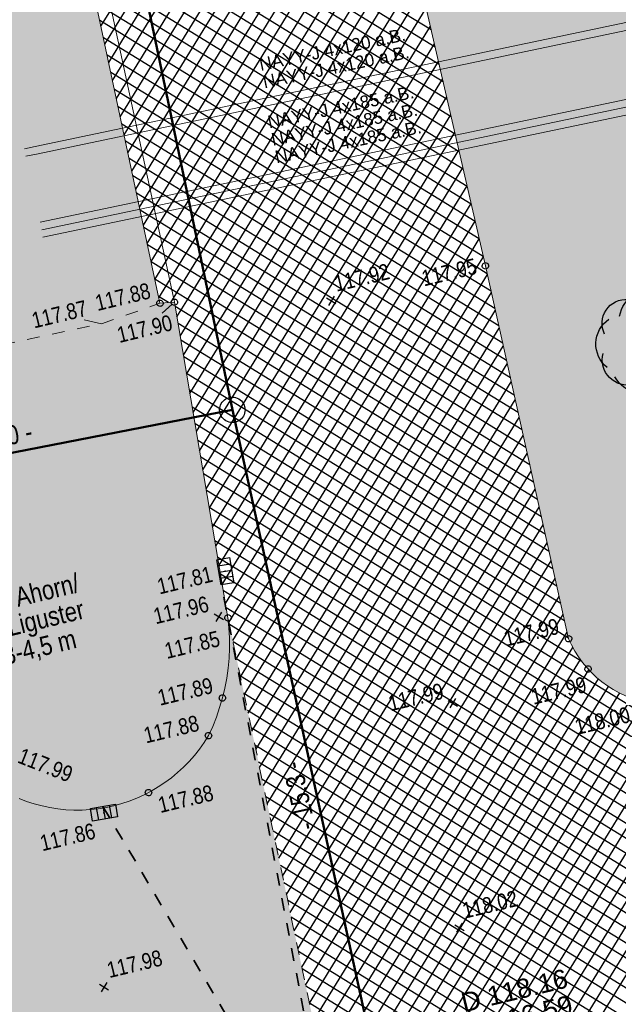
# Model space of a CAD drawing. Header units: metres. Extents: x 311004 to 311786, y 5688269 to 5688759.
# Tile 63 of 96: x 311215 to 311226, y 5688439 to 5688458. Entities that reach past the tile are written whole.
import ezdxf

# ---------------------------------------------------------------- set-up
doc = ezdxf.new("R2010")
doc.units = ezdxf.units.M
for name, pattern in [('1600.2028', [0]), ('2.10', [0.5, 0.25, -0.25]), ('2.35', [0]), ('2.51', [0.5, 0.25, -0.25]), ('2.611', [0]), ('2.8', [0])]:
    doc.linetypes.add(name, pattern=pattern)
doc.layers.get('0').update_dxf_attribs({"color": 1, "linetype": 'CONTINUOUS'})
for name, color, linetype in [('Bemaßung', 5, 'CONTINUOUS'), ('Bewuchs_Bäume', 92, 'CONTINUOUS'), ('Einläufe', 161, 'CONTINUOUS'), ('Flurstücke_Grenzpunkte', 51, 'CONTINUOUS'), ('Gelände', 92, 'CONTINUOUS'), ('Nutzungsart', 92, 'CONTINUOUS'), ('Oberflächen', 7, 'CONTINUOUS'), ('RWL', 5, 'CONTINUOUS'), ('Schraffuren', 7, 'CONTINUOUS'), ('Straße', 7, 'CONTINUOUS'), ('Stromversorgung', 1, 'CONTINUOUS')]:
    doc.layers.add(name, color=color, linetype=linetype)
doc.styles.add('Bemaßung', font='Arial Narrow.ttf')
doc.styles.add('Beschriftung Elektroleitung', font='Arial.ttf', dxfattribs={"width": 0.97})
doc.styles.add('Geländehöhe', font='Arial Narrow.ttf')
doc.styles.add('Oberflächenmaterial', font='Arial Narrow.ttf')
doc.styles.add('RW Haltungstext', font='Arial.ttf')

# ---------------------------------------------------------------- blocks, each defined once
blk = doc.blocks.new('S2.100')
at = {"color": 0, "lineweight": -2}
for points in [[(-0.5, 0.5), (0.5, -0.5)], [(0.5, 0.5), (-0.5, -0.5)]]:
    blk.add_lwpolyline(points, dxfattribs=at)
blk = doc.blocks.new('Grenzpunkt')
at = {"color": 0, "lineweight": -2}
blk.add_lwpolyline([(0.433013, -0.25, -0.5773502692), (-0.433013, -0.25, -0.5773502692), (0, 0.5, -0.5773502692)], format="xyb", close=True, dxfattribs=at)
blk = doc.blocks.new('Einlauf', base_point=(0, 0.25))
at = {"color": 0, "lineweight": -2}
blk.add_lwpolyline([(-0.5, 0.25), (0.5, 0.25), (0.5, -0.25), (-0.5, -0.25)], close=True, dxfattribs=at)
for points in [[(-0.25, -0.25), (-0.25, 0.25)], [(0, 0.25), (0, -0.25)], [(0.25, 0.25), (0.25, -0.25)]]:
    blk.add_lwpolyline(points, dxfattribs=at)
blk.add_point((0, 0), dxfattribs=at)
blk = doc.blocks.new('S2.74', base_point=(0.010657, 0.01036))
at = {"color": 0, "lineweight": -2}
for points in [[(-0.25874, 0.264508), (-0.252041, 0.297084), (-0.241452, 0.328611), (-0.227128, 0.358626), (-0.209278, 0.386688), (-0.188166, 0.412385), (-0.164101, 0.43534), (-0.137436, 0.455216), (-0.108564, 0.471722), (-0.077906, 0.484614), (-0.045914, 0.493704), (-0.013059, 0.498858), (0.02018, 0.5), (0.053312, 0.497114), (0.085852, 0.490242), (0.117322, 0.479484), (0.14726, 0.465001), (0.175226, 0.447002), (0.20081, 0.425754), (0.223637, 0.401566), (0.24337, 0.374796), (0.259722, 0.345835)], [(-0.406145, 0.086604), (-0.41839, 0.115211), (-0.426729, 0.145191), (-0.431012, 0.176012), (-0.431165, 0.20713), (-0.427184, 0.237992), (-0.41914, 0.268052), (-0.407176, 0.296778), (-0.391504, 0.32366), (-0.3724, 0.348224), (-0.350203, 0.370033), (-0.325307, 0.388701), (-0.298153, 0.403898), (-0.26922, 0.415354), (-0.239024, 0.422868), (-0.208096, 0.426304), (-0.176986, 0.425604), (-0.146245, 0.420778), (-0.116416, 0.411914)], [(0.056404, 0.40683), (0.086648, 0.418137), (0.118101, 0.425436), (0.150234, 0.428604), (0.182507, 0.427589), (0.214377, 0.422407), (0.24531, 0.413146), (0.274784, 0.399962), (0.302304, 0.383074), (0.327409, 0.362769), (0.349676, 0.339386), (0.368731, 0.31332), (0.384254, 0.285007), (0.395984, 0.254924), (0.403722, 0.223576), (0.407342, 0.191492), (0.406779, 0.159208), (0.402045, 0.127268)], [(-0.38073, -0.238705), (-0.40627, -0.215832), (-0.428982, -0.19015), (-0.448559, -0.162004), (-0.464736, -0.131776), (-0.477294, -0.099874), (-0.486062, -0.06673), (-0.490925, -0.032792), (-0.491814, 0.001482), (-0.488718, 0.035626), (-0.481678, 0.06918), (-0.470792, 0.10169), (-0.456204, 0.132717), (-0.438112, 0.16184), (-0.416762, 0.188666), (-0.392442, 0.212832), (-0.365482, 0.23401)], [(0.371547, 0.244176), (0.39805, 0.220802), (0.42177, 0.194608), (0.442408, 0.165924), (0.459704, 0.135109), (0.473442, 0.102551), (0.483449, 0.06866), (0.489598, 0.033862), (0.491814, -0.001406), (0.490066, -0.0367), (0.484379, -0.071577), (0.474822, -0.105598), (0.461518, -0.138334), (0.444631, -0.169376), (0.424375, -0.198332), (0.401005, -0.224838), (0.374814, -0.248561), (0.346132, -0.269203)], [(-0.091002, -0.396276), (-0.121614, -0.405814), (-0.153197, -0.41134), (-0.185229, -0.412764), (-0.217178, -0.410059), (-0.248514, -0.403274), (-0.27872, -0.392518), (-0.307294, -0.377971), (-0.333761, -0.359874), (-0.357685, -0.338526), (-0.378668, -0.314283), (-0.396362, -0.287544), (-0.410476, -0.258754), (-0.420772, -0.22839), (-0.427084, -0.196954), (-0.429304, -0.164968), (-0.427397, -0.132961), (-0.421394, -0.101465)], [(0.396962, -0.12688), (0.403056, -0.158524), (0.404926, -0.190696), (0.40254, -0.222833), (0.395939, -0.254376), (0.385239, -0.284773), (0.370626, -0.313495), (0.352355, -0.340041), (0.330744, -0.363946), (0.306172, -0.384796), (0.279066, -0.402225), (0.2499, -0.41593), (0.219182, -0.42567), (0.187447, -0.431278), (0.15525, -0.432654), (0.123154, -0.429776), (0.091716, -0.422692), (0.061486, -0.411526)], [(0.269888, -0.345447), (0.248705, -0.374914), (0.224464, -0.401921), (0.197446, -0.42615), (0.16797, -0.44732), (0.13638, -0.465183), (0.103044, -0.479528), (0.068355, -0.490188), (0.032716, -0.497039), (-0.003453, -0.5), (-0.03973, -0.499037), (-0.075692, -0.49416), (-0.110917, -0.485428), (-0.144992, -0.472943), (-0.177519, -0.45685), (-0.208118, -0.437336), (-0.236429, -0.414632), (-0.262122, -0.389002), (-0.284897, -0.360748), (-0.304486, -0.330198)]]:
    blk.add_lwpolyline(points, dxfattribs=at)
blk.add_point((0.010657, 0.01036), dxfattribs=at)
blk = doc.blocks.new('Grenzpunkt mit Abmarkung')
at = {"color": 0, "lineweight": -2}
blk.add_lwpolyline([(0.433013, -0.25, -0.577350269), (-0.433013, -0.25, -0.577350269), (0, 0.5, -0.577350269)], format="xyb", close=True, dxfattribs=at)
blk = doc.blocks.new('O504')
at = {"layer": 'Flurstücke_Grenzpunkte', "color": 8, "linetype": '1600.2028', "lineweight": 50}
blk.add_lwpolyline([(311217.595, 5688433.021), (311222.047, 5688435.363), (311218.764, 5688450.345), (311209.937, 5688448.629), (311205.868, 5688467.043), (311207.867, 5688467.467), (311205.331, 5688479.575), (311201.797, 5688494.462), (311200.954, 5688497.578), (311199.83, 5688501.822)], dxfattribs=at)
blk = doc.blocks.new('O517')
at = {"layer": 'Flurstücke_Grenzpunkte', "color": 8, "linetype": '1600.2028', "lineweight": 50}
blk.add_lwpolyline([(311240.105, 5688503.492), (311239.106, 5688506.658), (311200.954, 5688497.578), (311201.797, 5688494.462), (311205.331, 5688479.575), (311207.867, 5688467.467), (311214.881, 5688468.954), (311218.764, 5688450.345), (311222.047, 5688435.363)], dxfattribs=at)
blk = doc.blocks.new('O556')
at = {"layer": 'Flurstücke_Grenzpunkte', "color": 8, "linetype": '1600.2028', "lineweight": 50}
blk.add_lwpolyline([(311207.867, 5688467.467), (311205.868, 5688467.043), (311209.937, 5688448.629), (311218.764, 5688450.345), (311214.881, 5688468.954)], close=True, dxfattribs=at)
blk = doc.blocks.new('*X72')
at = {"color": 7, "linetype": '2.611', "lineweight": 25, "true_color": 0xffe5e5}
for p, q in [((311216.188649, 5688457.85974), (311220.885024, 5688465.505335)), ((311216.264273, 5688457.50521), (311220.965199, 5688465.158213)), ((311216.339897, 5688457.150679), (311221.045374, 5688464.811092)), ((311216.415521, 5688456.796149), (311221.125549, 5688464.46397)), ((311216.491145, 5688456.441618), (311221.205724, 5688464.116849)), ((311216.566769, 5688456.087088), (311221.285899, 5688463.769727)), ((311216.642393, 5688455.732557), (311221.366074, 5688463.422605)), ((311216.718017, 5688455.378027), (311221.446248, 5688463.075484)), ((311216.793641, 5688455.023496), (311221.526423, 5688462.728362)), ((311222.662698, 5688457.792133), (311215.239886, 5688462.351661)), ((311216.869265, 5688454.668966), (311221.606598, 5688462.38124)), ((311216.944889, 5688454.314435), (311221.686773, 5688462.034119)), ((311222.741135, 5688457.450555), (311215.310552, 5688462.014857)), ((311222.819572, 5688457.108977), (311215.381217, 5688461.678052)), ((311217.020513, 5688453.959905), (311221.766948, 5688461.686997)), ((311222.898009, 5688456.767399), (311215.451883, 5688461.341248)), ((311217.096137, 5688453.605374), (311221.847123, 5688461.339875)), ((311222.976445, 5688456.425821), (311215.522549, 5688461.004443)), ((311217.171761, 5688453.250843), (311221.927298, 5688460.992754)), ((311223.054882, 5688456.084243), (311215.593215, 5688460.667638)), ((311217.247385, 5688452.896313), (311222.007455, 5688460.645601)), ((311223.133319, 5688455.742665), (311215.66388, 5688460.330834)), ((311217.323009, 5688452.541782), (311222.087291, 5688460.297928)), ((311223.211756, 5688455.401086), (311215.734546, 5688459.994029)), ((311217.559467, 5688452.449086), (311222.167127, 5688459.950255)), ((311223.290192, 5688455.059508), (311215.805235, 5688459.65721)), ((311217.873419, 5688452.482548), (311222.246964, 5688459.602582)), ((311223.368629, 5688454.71793), (311215.877255, 5688459.319573)), ((311218.189493, 5688452.519464), (311222.3268, 5688459.25491)), ((311223.447066, 5688454.376352), (311215.949276, 5688458.981937)), ((311218.505567, 5688452.556381), (311222.406636, 5688458.907237)), ((311223.525503, 5688454.034774), (311216.021296, 5688458.6443)), ((311218.821641, 5688452.593298), (311222.486473, 5688458.559564)), ((311223.60394, 5688453.693196), (311216.093317, 5688458.306663)), ((311219.137715, 5688452.630215), (311222.566309, 5688458.211891)), ((311223.682376, 5688453.351618), (311216.165337, 5688457.969026)), ((311219.453789, 5688452.667132), (311222.646145, 5688457.864218)), ((311223.541757, 5688453.144598), (311216.237358, 5688457.63139)), ((311219.769863, 5688452.704048), (311222.725982, 5688457.516545)), ((311223.140423, 5688453.097723), (311216.309378, 5688457.293753)), ((311220.085937, 5688452.740965), (311222.805818, 5688457.168872)), ((311222.73909, 5688453.050848), (311216.381399, 5688456.956116)), ((311220.402011, 5688452.777882), (311222.885654, 5688456.821199)), ((311222.337756, 5688453.003973), (311216.453419, 5688456.618479)), ((311220.718085, 5688452.814799), (311222.965491, 5688456.473526)), ((311221.936423, 5688452.957098), (311216.52544, 5688456.280843)), ((311221.034159, 5688452.851715), (311223.045327, 5688456.125853)), ((311221.535089, 5688452.910223), (311216.59746, 5688455.943206)), ((311221.350233, 5688452.888632), (311223.125163, 5688455.77818)), ((311221.133756, 5688452.863348), (311216.66948, 5688455.605569)), ((311221.666307, 5688452.925549), (311223.205, 5688455.430507)), ((311220.732422, 5688452.816473), (311216.741501, 5688455.267932)), ((311220.331089, 5688452.769598), (311216.813521, 5688454.930296)), ((311221.982381, 5688452.962466), (311223.284836, 5688455.082834)), ((311222.298455, 5688452.999383), (311223.364673, 5688454.735161)), ((311219.929756, 5688452.722723), (311216.885542, 5688454.592659)), ((311222.614529, 5688453.036299), (311223.444509, 5688454.387488)), ((311219.528422, 5688452.675849), (311216.957562, 5688454.255022)), ((311222.930603, 5688453.073216), (311223.524345, 5688454.039815)), ((311219.127089, 5688452.628974), (311217.029583, 5688453.917385)), ((311218.725755, 5688452.582099), (311217.101603, 5688453.579748)), ((311223.246677, 5688453.110133), (311223.604182, 5688453.692142)), ((311218.324422, 5688452.535224), (311217.173624, 5688453.242112)), ((311223.562751, 5688453.14705), (311223.684018, 5688453.344469)), ((311218.56778, 5688446.925926), (311222.298455, 5688452.999383)), ((311218.631326, 5688446.551732), (311222.614529, 5688453.036299)), ((311218.697768, 5688446.182254), (311222.930603, 5688453.073216)), ((311218.77291, 5688445.826938), (311223.246677, 5688453.110133)), ((311218.848051, 5688445.471622), (311223.562751, 5688453.14705)), ((311218.923193, 5688445.116306), (311223.763048, 5688452.995484)), ((311223.987236, 5688451.990765), (311222.337756, 5688453.003973)), ((311223.91137, 5688452.330764), (311222.73909, 5688453.050848)), ((311223.835505, 5688452.670763), (311223.140423, 5688453.097723)), ((311223.759639, 5688453.010761), (311223.541757, 5688453.144598)), ((311217.923088, 5688452.488349), (311217.245644, 5688452.904475)), ((311218.186506, 5688449.171088), (311220.402011, 5688452.777882)), ((311218.250051, 5688448.796894), (311220.718085, 5688452.814799)), ((311218.313597, 5688448.422701), (311221.034159, 5688452.851715)), ((311218.377143, 5688448.048507), (311221.350233, 5688452.888632)), ((311218.440689, 5688447.674313), (311221.666307, 5688452.925549)), ((311218.504234, 5688447.30012), (311221.982381, 5688452.962466)), ((311224.290698, 5688450.630771), (311220.732422, 5688452.816473)), ((311224.214832, 5688450.970769), (311221.133756, 5688452.863348)), ((311224.138967, 5688451.310768), (311221.535089, 5688452.910223)), ((311224.063101, 5688451.650767), (311221.936423, 5688452.957098)), ((311217.868777, 5688451.042056), (311218.821641, 5688452.593298)), ((311217.932323, 5688450.667863), (311219.137715, 5688452.630215)), ((311217.995868, 5688450.293669), (311219.453789, 5688452.667132)), ((311218.059414, 5688449.919475), (311219.769863, 5688452.704048)), ((311218.12296, 5688449.545282), (311220.085937, 5688452.740965)), ((311224.670026, 5688448.930778), (311218.725755, 5688452.582099)), ((311218.998334, 5688444.76099), (311223.841228, 5688452.645114)), ((311224.59416, 5688449.270776), (311219.127089, 5688452.628974)), ((311224.518295, 5688449.610775), (311219.528422, 5688452.675849)), ((311224.442429, 5688449.950774), (311219.929756, 5688452.722723)), ((311224.366563, 5688450.290772), (311220.331089, 5688452.769598)), ((311217.514532, 5688452.44591), (311217.317665, 5688452.566838)), ((311217.67814, 5688452.164638), (311217.873419, 5688452.482548)), ((311217.741685, 5688451.790444), (311218.189493, 5688452.519464)), ((311217.805231, 5688451.41625), (311218.505567, 5688452.556381)), ((311224.821757, 5688448.25078), (311217.923088, 5688452.488349)), ((311224.745891, 5688448.590779), (311218.324422, 5688452.535224)), ((311224.897622, 5688447.910782), (311217.643865, 5688452.366467)), ((311219.073476, 5688444.405674), (311223.919408, 5688452.294744)), ((311224.973488, 5688447.570783), (311217.699493, 5688452.038899)), ((311219.148617, 5688444.050358), (311223.997587, 5688451.944374)), ((311225.049353, 5688447.230784), (311217.75512, 5688451.711332)), ((311219.223759, 5688443.695042), (311224.075767, 5688451.594004)), ((311225.125219, 5688446.890786), (311217.810748, 5688451.383765)), ((311219.298901, 5688443.339726), (311224.153947, 5688451.243635)), ((311225.201084, 5688446.550787), (311217.866375, 5688451.056197)), ((311219.374042, 5688442.98441), (311224.232126, 5688450.893265)), ((311225.27695, 5688446.210789), (311217.922003, 5688450.72863)), ((311219.449184, 5688442.629094), (311224.310306, 5688450.542895)), ((311225.352816, 5688445.87079), (311217.977631, 5688450.401063)), ((311225.61523, 5688445.416202), (311218.033258, 5688450.073495)), ((311219.524325, 5688442.273778), (311224.388486, 5688450.192525)), ((311234.4447, 5688439.699224), (311218.088886, 5688449.745928)), ((311219.599467, 5688441.918462), (311224.466666, 5688449.842155)), ((311234.111691, 5688439.61038), (311218.144514, 5688449.418361)), ((311219.674609, 5688441.563146), (311224.544845, 5688449.491785)), ((311219.74975, 5688441.207831), (311224.623025, 5688449.141415)), ((311233.778682, 5688439.521536), (311218.200141, 5688449.090793)), ((311233.447033, 5688439.431857), (311218.255769, 5688448.763226)), ((311219.824892, 5688440.852515), (311224.701205, 5688448.791045)), ((311233.116814, 5688439.341299), (311218.311397, 5688448.435659)), ((311219.900033, 5688440.497199), (311224.779385, 5688448.440675)), ((311232.786595, 5688439.250742), (311218.367024, 5688448.108091)), ((311219.975175, 5688440.141883), (311224.857564, 5688448.090306)), ((311232.456376, 5688439.160184), (311218.422652, 5688447.780524)), ((311220.050316, 5688439.786567), (311224.935744, 5688447.739936)), ((311232.126157, 5688439.069627), (311218.47828, 5688447.452957)), ((311220.125458, 5688439.431251), (311225.013924, 5688447.389566)), ((311231.795938, 5688438.979069), (311218.533907, 5688447.12539)), ((311220.2006, 5688439.075935), (311225.092103, 5688447.039196)), ((311231.465719, 5688438.888511), (311218.589535, 5688446.797822)), ((311220.275741, 5688438.720619), (311225.170283, 5688446.688826)), ((311231.1355, 5688438.797954), (311218.645162, 5688446.470255)), ((311220.350883, 5688438.365303), (311225.248463, 5688446.338456)), ((311230.805281, 5688438.707396), (311218.706933, 5688446.138914)), ((311220.426024, 5688438.009987), (311225.326643, 5688445.988086)), ((311230.475062, 5688438.616838), (311218.778244, 5688445.801713)), ((311220.501166, 5688437.654671), (311225.437642, 5688445.691146)), ((311230.144844, 5688438.526281), (311218.849555, 5688445.464513)), ((311220.576307, 5688437.299355), (311225.586184, 5688445.455324)), ((311220.651449, 5688436.944039), (311225.754252, 5688445.25129)), ((311229.814625, 5688438.435723), (311218.920865, 5688445.127312)), ((311220.726591, 5688436.588723), (311225.939466, 5688445.07517)), ((311225.382485, 5688437.48139), (311230.040302, 5688445.064215)), ((311220.905949, 5688436.40307), (311226.140548, 5688444.924882)), ((311224.69205, 5688437.312667), (311229.364493, 5688444.919302)), ((311225.037268, 5688437.397029), (311229.702398, 5688444.991758)), ((311229.484406, 5688438.345165), (311218.992176, 5688444.790111)), ((311221.244474, 5688436.476537), (311226.356988, 5688444.799598)), ((311221.585095, 5688436.553415), (311226.588932, 5688444.699552)), ((311223.311181, 5688436.975222), (311228.040649, 5688444.674691)), ((311223.656399, 5688437.059583), (311228.357823, 5688444.713399)), ((311224.001616, 5688437.143945), (311228.68627, 5688444.770459)), ((311224.346833, 5688437.228306), (311229.026589, 5688444.846846)), ((311221.930312, 5688436.637777), (311226.863174, 5688444.668367)), ((311222.27553, 5688436.722138), (311227.145452, 5688444.650265)), ((311222.620747, 5688436.806499), (311227.435346, 5688444.644561)), ((311222.965964, 5688436.890861), (311227.733484, 5688444.652279)), ((311229.154187, 5688438.254608), (311219.063486, 5688444.45291)), ((311228.823968, 5688438.16405), (311219.134797, 5688444.11571)), ((311228.493749, 5688438.073492), (311219.206108, 5688443.778509)), ((311228.162411, 5688437.983622), (311219.277418, 5688443.441308)), ((311227.794947, 5688437.915943), (311219.348729, 5688443.104107)), ((311227.387658, 5688437.872726), (311219.420039, 5688442.766907)), ((311226.98037, 5688437.829509), (311219.49135, 5688442.429706)), ((311226.589332, 5688437.77631), (311219.562661, 5688442.092505)), ((311226.247628, 5688437.692807), (311219.633971, 5688441.755304)), ((311225.905924, 5688437.609304), (311219.705282, 5688441.418104)), ((311225.56422, 5688437.525801), (311219.776592, 5688441.080903)), ((311225.222516, 5688437.442298), (311219.847903, 5688440.743702)), ((311224.880812, 5688437.358796), (311219.919214, 5688440.406502)), ((311224.539108, 5688437.275293), (311219.990524, 5688440.069301)), ((311224.197404, 5688437.19179), (311220.061835, 5688439.7321)), ((311223.8557, 5688437.108287), (311220.133146, 5688439.394899)), ((311223.513996, 5688437.024784), (311220.204456, 5688439.057699)), ((311223.172292, 5688436.941281), (311220.275767, 5688438.720498))]:
    blk.add_line(p, q, dxfattribs=at)

msp = doc.modelspace()

# ---------------------------------------------------------------- hatches: boundary and pattern name
at = {"layer": 'Schraffuren', "lineweight": 25, "true_color": 0xffffd9}
msp.add_hatch(color=7, dxfattribs=at).paths.add_polyline_path([(311173.901, 5688520.418), (311175.466, 5688514.127), (311176.838, 5688508.258), (311177.539, 5688505.419), (311177.853, 5688504.047), (311178.815, 5688500.235), (311179.773, 5688496.001), (311181.315, 5688489.469), (311182.787, 5688483.308), (311184.133, 5688477.556), (311185.513, 5688471.738), (311186.9, 5688465.84), (311187.588, 5688462.991, 0.108334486), (311189.867, 5688458.623), (311191.975, 5688456.567), (311194.615, 5688454.583), (311199.021, 5688451.523), (311203.64, 5688448.503), (311207.564, 5688446.036, 0.032876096), (311214.44, 5688442.797, 0.387981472), (311218.297, 5688443.964, 0.143446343), (311218.679, 5688446.271), (311220.772, 5688436.374), (311219.712, 5688436.168, -0.081030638), (311216.252, 5688435.978, -0.089114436), (311211.726, 5688437.978), (311207.955, 5688440.385), (311203.634, 5688443.212), (311197.649, 5688447.19), (311196.163, 5688448.226), (311192.145, 5688450.913), (311189.144, 5688453.083), (311187.4, 5688454.769), (311186.022, 5688456.342), (311184.715, 5688458.472), (311183.456, 5688460.989, 0.047262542), (311182.402, 5688462.592, 0.165770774), (311179.071, 5688464.709, 0.093927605), (311176.945, 5688464.816), (311174.951, 5688464.367), (311169.067, 5688463.103), (311162.826, 5688461.773), (311152.59, 5688459.392), (311144.277, 5688457.46), (311140.97, 5688461.869), (311142.903, 5688462.333), (311146.795, 5688463.206), (311153.496, 5688464.744), (311159.852, 5688466.166), (311167.619, 5688467.971), (311175.134, 5688469.641, 0.037982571), (311177.987, 5688470.447, 0.037443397), (311179.604, 5688471.181, 0.27493666), (311180.33, 5688472.411), (311180.454, 5688473.57), (311179.383, 5688477.931), (311177.636, 5688485.95), (311177.11, 5688488.157), (311176.562, 5688490.625), (311174.415, 5688498.916), (311170.324, 5688515.738), (311170.510779, 5688515.786149), (311169.599, 5688519.323)], flags=0)
at = {"layer": 'Schraffuren', "lineweight": 25, "true_color": 0xf0fff0}
for points in [[(311234.008, 5688457.524), (311234.127662, 5688457.546522), (311236.177, 5688448.456), (311234.591, 5688445.973), (311232.996, 5688445.698), (311228.99, 5688444.839, -0.093681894), (311226.596, 5688444.697, -0.207248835), (311225.355, 5688445.861), (311223.725, 5688453.166), (311222.003, 5688460.665), (311219.624, 5688470.965), (311221.2, 5688473.467), (311227.938, 5688474.834), (311230.542, 5688473.236), (311232.398, 5688465.169), (311232.535153, 5688464.565448), (311232.41, 5688464.516), (311231.309, 5688464.081), (311232.956, 5688457.326)], [(311186.9, 5688465.84), (311187.01, 5688465.876), (311191.022, 5688466.805), (311192.168, 5688461.986), (311191.968, 5688461.607), (311192.743, 5688458.262), (311197.929, 5688459.484), (311197.183, 5688462.878), (311197.11, 5688463.163), (311200.857, 5688464.068), (311204.738, 5688464.942), (311203.583, 5688469.766), (311207.618, 5688470.68), (311210.159, 5688471.294, -0.223761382), (311212.747, 5688470.609, -0.15176893), (311214.072, 5688467.918), (311215.804, 5688459.663), (311215.55, 5688460.139), (311213.822, 5688459.786), (311214.023, 5688458.693), (311215.758, 5688459.049), (311215.55, 5688460.139), (311215.804, 5688459.663), (311217.346, 5688452.434), (311217.629, 5688452.454), (311218.679, 5688446.271, -0.143446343), (311218.297, 5688443.964, -0.387981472), (311214.44, 5688442.797, -0.032876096), (311207.564, 5688446.036), (311203.64, 5688448.503), (311199.021, 5688451.523), (311194.615, 5688454.583), (311191.975, 5688456.567), (311189.867, 5688458.623, -0.108334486), (311187.588, 5688462.991)]]:
    msp.add_hatch(color=7, dxfattribs=at).paths.add_polyline_path(points, flags=0)

# ---------------------------------------------------------------- linework, layer by layer
at = {"layer": 'Gelände', "color": 7, "linetype": 'Continuous', "lineweight": 18}
for p, q in [((311217.386328, 5688452.240777, 117.895), (311217.582051, 5688452.412748, 117.895)), ((311215.857518, 5688452.105706, 117.871), (311216.202, 5688452.032, 117.871))]:
    msp.add_line(p, q, dxfattribs=at)
at = {"layer": 'Nutzungsart', "color": 7, "linetype": '2.10', "lineweight": 13}
for p, q in [((311216.202, 5688452.032, 117.871), (311217.346, 5688452.434, 117.879)), ((311211.808, 5688451.097, 117.824), (311216.202, 5688452.032, 117.871)), ((311218.679, 5688446.271, 117.853), (311220.772, 5688436.374, 118.045))]:
    msp.add_line(p, q, dxfattribs=at)
at = {"layer": 'RWL', "color": 160, "linetype": '2.51', "lineweight": 35, "true_color": 0x3354ff}
for p in [(311218.503, 5688447.164, 117.814), (311216.227, 5688442.578, 117.865)]:
    msp.add_line(p, (311220.923, 5688434.632, 118.159), dxfattribs=at)
at = {"layer": 'Straße', "color": 7, "linetype": '2.35', "lineweight": 18}
for p, q in [((311223.725, 5688453.166, 117.953), (311222.003, 5688460.665, 117.862)), ((311216.05, 5688459.758, 117.825), (311217.629, 5688452.454, 117.895)), ((311217.346, 5688452.434, 117.879), (311215.804, 5688459.663, 117.827)), ((311223.725, 5688453.166, 117.953), (311225.355, 5688445.861, 117.992)), ((311217.629, 5688452.454, 117.895), (311217.346, 5688452.434, 117.879)), ((311217.629, 5688452.454, 117.895), (311218.679, 5688446.271, 117.853))]:
    msp.add_line(p, q, dxfattribs=at)
for points in [[(311218.679, 5688446.271, 117.853), (311218.69815, 5688446.074419, 117.85525), (311218.707946, 5688445.877151, 117.8575), (311218.708366, 5688445.67964, 117.85975), (311218.699409, 5688445.482332, 117.862), (311218.681095, 5688445.285671, 117.86425), (311218.653465, 5688445.090102, 117.8665), (311218.616583, 5688444.896065, 117.86875), (311218.57053, 5688444.703997, 117.871), (311218.515411, 5688444.514333, 117.87325), (311218.45135, 5688444.327499, 117.8755), (311218.378492, 5688444.143916, 117.87775), (311218.297, 5688443.964, 117.88)], [(311225.355, 5688445.861, 117.992), (311225.412337, 5688445.73925, 117.992231), (311225.477211, 5688445.621343, 117.992462), (311225.549366, 5688445.507746, 117.992692), (311225.628517, 5688445.398908, 117.992923), (311225.71435, 5688445.295258, 117.993154), (311225.806527, 5688445.197206, 117.993385), (311225.904683, 5688445.105141, 117.993615), (311226.00843, 5688445.019425, 117.993846), (311226.117358, 5688444.940398, 117.994077), (311226.231037, 5688444.868372, 117.994308), (311226.349017, 5688444.803631, 117.994538), (311226.470832, 5688444.746432, 117.994769), (311226.596, 5688444.697, 117.995)], [(311218.297, 5688443.964, 117.88), (311218.212678, 5688443.830461, 117.879679), (311218.121418, 5688443.701566, 117.879357), (311218.023473, 5688443.577673, 117.879036), (311217.919117, 5688443.459129, 117.878714), (311217.808642, 5688443.346266, 117.878393), (311217.692358, 5688443.239399, 117.878071), (311217.570588, 5688443.138827, 117.87775), (311217.443674, 5688443.04483, 117.877429), (311217.311969, 5688442.957672, 117.877107), (311217.175842, 5688442.877596, 117.876786), (311217.035674, 5688442.804826, 117.876464), (311216.891856, 5688442.739564, 117.876143), (311216.74479, 5688442.681995, 117.875821), (311216.594887, 5688442.632278, 117.8755), (311216.442566, 5688442.590552, 117.875179), (311216.288253, 5688442.556934, 117.874857), (311216.132379, 5688442.531519, 117.874536), (311215.97538, 5688442.514376, 117.874214), (311215.817694, 5688442.505554, 117.873893), (311215.659762, 5688442.505078, 117.873571), (311215.502026, 5688442.512949, 117.87325), (311215.344926, 5688442.529145, 117.872929), (311215.188902, 5688442.55362, 117.872607), (311215.034389, 5688442.586307, 117.872286), (311214.881819, 5688442.627113, 117.871964), (311214.731619, 5688442.675925, 117.871643), (311214.584209, 5688442.732607, 117.871321)]]:
    msp.add_polyline3d(points, dxfattribs=at)
at = {"layer": 'Stromversorgung', "color": 134, "linetype": '2.8', "lineweight": 13}
for p, q in [((311228.341, 5688458.321), (311214.896, 5688455.502)), ((311228.372, 5688458.176), (311214.927, 5688455.356)), ((311214.997, 5688454.02), (311227.679, 5688456.677)), ((311215.028, 5688453.874), (311227.709, 5688456.532)), ((311227.742, 5688456.386), (311215.05, 5688453.725)), ((311214.896, 5688455.502), (311214.687, 5688455.459)), ((311214.927, 5688455.356), (311214.718, 5688455.312))]:
    msp.add_line(p, q, dxfattribs=at)

# ---------------------------------------------------------------- block references
at = {"layer": 'Bewuchs_Bäume', "color": 94, "true_color": 0x009900, "xscale": 2, "yscale": 2}
msp.add_blockref('S2.74', (311226.895, 5688451.674, 118.185), dxfattribs=at)
at = {"layer": 'Einläufe', "color": 160, "true_color": 0x3354ff, "xscale": 0.5, "yscale": 0.5}
for p, rotation in [((311218.503, 5688447.164, 117.814), 99.638048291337), ((311216.227, 5688442.578, 117.865), 9.68542168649)]:
    msp.add_blockref('Einlauf', p, dxfattribs=dict(at, rotation=rotation))
at = {"layer": 'Flurstücke_Grenzpunkte', "color": 7, "true_color": 0xffffff}
for name in ['O517', 'O504', 'O556']:
    msp.add_blockref(name, (0, 0), dxfattribs=at)
at = {"layer": 'Flurstücke_Grenzpunkte', "color": 8, "xscale": 0.5, "yscale": 0.5}
msp.add_blockref('Grenzpunkt mit Abmarkung', (311218.764, 5688450.345), dxfattribs=at)
at = {"layer": 'Gelände', "color": 94, "true_color": 0x009900, "xscale": 0.15, "yscale": 0.15, "rotation": 13.499999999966}
for p in [(311220.703, 5688452.483, 117.924), (311218.499, 5688446.292, 117.963), (311223.085, 5688444.599, 117.994), (311223.216, 5688440.202, 118.021), (311216.249, 5688439.038, 117.982)]:
    msp.add_blockref('S2.100', p, dxfattribs=at)
at = {"layer": 'Schraffuren', "color": 7, "true_color": 0xffffff}
msp.add_blockref('*X72', (0, 0), dxfattribs=at)
at = {"layer": 'Straße', "color": 7, "xscale": 0.125, "yscale": 0.125, "rotation": 13.499999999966}
for p in [(311223.725, 5688453.166, 117.953), (311217.346, 5688452.434, 117.879), (311217.629, 5688452.454, 117.895), (311218.679, 5688446.271, 117.853), (311225.355, 5688445.861, 117.992), (311225.737, 5688445.27, 117.993), (311218.57, 5688444.702, 117.888), (311218.297, 5688443.964, 117.88), (311217.121, 5688442.848, 117.877)]:
    msp.add_blockref('Grenzpunkt', p, dxfattribs=at)

# ---------------------------------------------------------------- texts
at = {"layer": 'Bemaßung', "color": 7, "lineweight": 18, "char_height": 0.375, "attachment_point": 8, "line_spacing_factor": 0.84, "style": 'Bemaßung'}
for s, insert, rotation in [('- 9.0 -', (311214.321875, 5688449.634243), 11.0012833), ('- 15.3 -', (311220.258977, 5688442.821892), 102.3598512)]:
    msp.add_mtext(s, dxfattribs=dict(at, insert=insert, rotation=rotation))
at = {"layer": 'Gelände', "color": 7, "lineweight": 18, "char_height": 0.3125, "line_spacing_factor": 0.84, "style": 'Geländehöhe'}
for s, insert, attachment_point, rotation in [('117.92', (311220.80755, 5688452.653731, 117.924), 7, 13.5181837), ('117.95', (311223.547642, 5688453.16746, 117.953), 6, 13.5181837), ('117.88', (311217.186198, 5688452.531857, 117.879), 9, 13.5181837), ('117.87', (311215.943076, 5688452.190556, 117.871), 9, 13.5181837), ('117.90', (311217.541478, 5688452.213796, 117.895), 3, 13.5181837), ('117.81', (311218.365246, 5688447.134155, 117.814), 6, 13.5181837), ('117.96', (311218.328269, 5688446.39655, 117.963), 9, 13.5181837), ('117.99', (311225.195198, 5688445.958857, 117.992), 9, 13.5181837), ('117.85', (311218.472268, 5688446.025139, 117.853), 3, 13.5181837), ('117.89', (311218.410198, 5688444.799857, 117.888), 9, 13.5181837), ('117.99', (311222.930636, 5688444.691065, 117.994), 9, 13.5181837), ('117.99', (311225.657391, 5688445.126906, 117.993), 3, 13.5181837), ('118.00', (311226.51192, 5688444.536378, 117.995), 3, 13.5181837), ('117.88', (311218.137198, 5688444.061857, 117.88), 9, 13.5181837), ('117.99', (311214.532111, 5688443.43838, 117.99), 7, 338.5842453), ('117.88', (311217.280802, 5688442.750143, 117.877), 1, 13.5181837), ('117.86', (311216.031056, 5688442.25802, 117.865), 3, 13.5181837), ('118.02', (311223.32055, 5688440.372731, 118.021), 7, 13.5181837), ('117.98', (311216.35355, 5688439.208731, 117.982), 7, 13.5181837)]:
    msp.add_mtext(s, dxfattribs=dict(at, insert=insert, attachment_point=attachment_point, rotation=rotation))
at = {"layer": 'Oberflächen', "color": 7, "lineweight": 18, "insert": (311212.47978, 5688444.830165), "char_height": 0.375, "attachment_point": 7, "rotation": 13.5843738, "line_spacing_factor": 0.84, "style": 'Oberflächenmaterial'}
msp.add_mtext('Büsche z.B. Ahorn/\\PHaselnuss/Liguster\\P/Rosen H 3-4,5 m', dxfattribs=at)
at = {"layer": 'RWL', "color": 160, "lineweight": 25, "true_color": 0x3354ff, "insert": (311223.428086, 5688438.026195, 118.159), "char_height": 0.375, "attachment_point": 7, "rotation": 13.5181837, "line_spacing_factor": 0.84, "style": 'RW Haltungstext'}
msp.add_mtext('D 118.16\\PS 116.59', dxfattribs=at)
at = {"layer": 'Stromversorgung', "color": 1, "lineweight": 25, "char_height": 0.25, "line_spacing_factor": 0.84, "style": 'Beschriftung Elektroleitung'}
for s, insert, attachment_point, rotation in [('NAYY-J 4x120 a.B.\\PNAYY-J 4x120 a.B.', (311220.698612, 5688457.528215), 2, 11.8328362), ('NAYY-J 4x185 a.B.\\PNAYY-J 4x185 a.B.\\PNAYY-J 4x185 a.B.', (311219.631806, 5688455.168143), 7, 11.8492874)]:
    msp.add_mtext(s, dxfattribs=dict(at, insert=insert, attachment_point=attachment_point, rotation=rotation))

doc.saveas('drawing.dxf')
